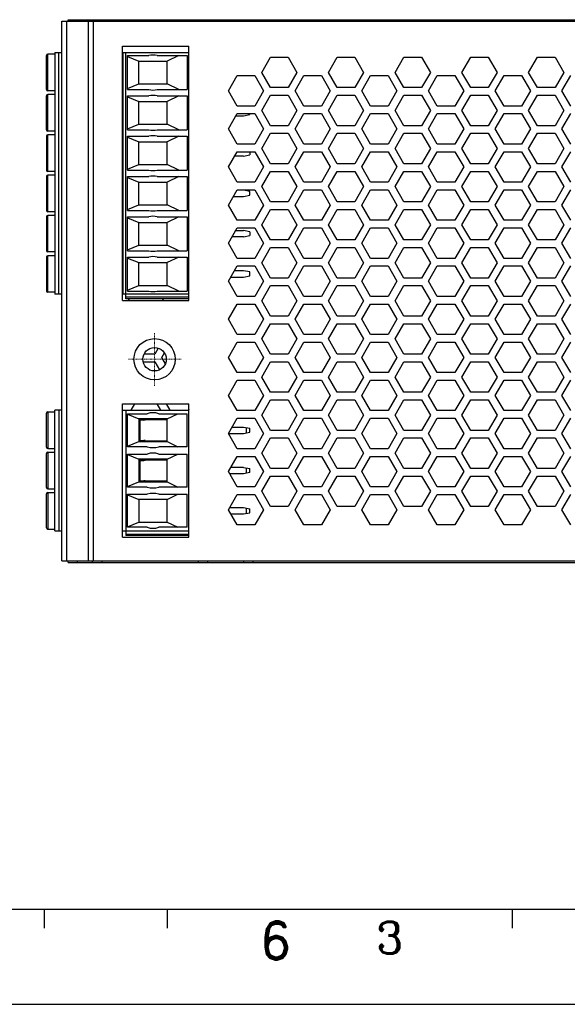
# Model space of a CAD drawing. Header units: inches. Extents: x 2700 to 4592, y -840 to -133.
# Tile 11 of 50: x 3290 to 3376, y -840 to -685. Entities that reach past the tile are written whole.
import ezdxf
from ezdxf.enums import TextEntityAlignment as Align

# ---------------------------------------------------------------- set-up
doc = ezdxf.new("R2010")
doc.units = ezdxf.units.IN
doc.header["$LTSCALE"] = 1.21
doc.header["$MEASUREMENT"] = 0
doc.linetypes.add('CENTER', pattern=[0.6, 0.375, -0.075, 0.075, -0.075])
doc.layers.get('0').update_dxf_attribs({"linetype": 'CONTINUOUS'})
doc.layers.add('CENTER', color=4, linetype='CENTER', lineweight=13)
doc.layers.add('PAPER', color=7, linetype='CONTINUOUS')
doc.styles.add('ARIAL', font='arial.ttf')
doc.styles.add('ROMANC', font='romanc')
doc.styles.add('ROMAND', font='romand')

# ---------------------------------------------------------------- blocks, each defined once
blk = doc.blocks.new('A1')
at = {"layer": 'PAPER', "color": 3}
blk.add_line((15, 15), (826, 15), dxfattribs=at)
at = {"layer": 'PAPER', "color": 2}
for p, q in [((383.63, 15), (383.63, 12)), ((457.36, 15), (457.36, 12))]:
    blk.add_line(p, q, dxfattribs=at)
at = {"layer": 'PAPER', "color": 4}
blk.add_line((0, 0), (841, 0), dxfattribs=at)
at = {"style": 'ARIAL'}
for tag, p, height in [('TITLE', (754.05, 50.95), 8), ('V', (597.3, 37.23), 2.5), ('XXXXXXXXXX', (740.68, 27.01), 6), ('00', (812.75, 22.3), 6), ('2________2', (733.31, 17.17), 3), ("XX/XX'XX", (787.08, 17.17), 3), ('--', (579.59, 17.41), 3), ('mm', (606.88, 17.02), 3), ('ADP-XX', (640.78, 17), 3)]:
    blk.add_attdef(tag, p, '', height=height, dxfattribs=at)
at = {"layer": 'PAPER', "color": 1, "style": 'ROMAND'}
blk.add_text('6', height=6, dxfattribs=at).set_placement((420.07, 10.04), align=Align.MIDDLE)

msp = doc.modelspace()

# ---------------------------------------------------------------- linework, layer by layer
at = {"color": 7, "linetype": 'Continuous'}
for p, q in [((3296.78, -770.17), (3296.78, -685.17)), ((3296.78, -685.17), (3420.58, -685.17)), ((3297.57, -770.17), (3297.57, -685.17)), ((3297.78, -685.17), (3297.78, -684.92)), ((3297.78, -684.92), (3421.38, -684.92)), ((3299.26, -685.17), (3299.26, -684.92)), ((3300.91, -685.17), (3300.91, -770.17)), ((3301.58, -684.92), (3301.58, -685.17)), ((3301.72, -685.17), (3301.72, -770.17)), ((3303.1, -684.92), (3303.1, -685.17)), ((3318.28, -684.92), (3318.28, -685.17)), ((3319.78, -685.17), (3319.78, -684.92)), ((3325.38, -684.92), (3325.38, -685.17)), ((3326.88, -684.92), (3326.88, -685.17)), ((3295.68, -690.07), (3295.68, -728.17)), ((3295.68, -690.07), (3296.78, -690.07)), ((3296.28, -728.17), (3296.28, -690.07)), ((3306.33, -729.17), (3306.33, -689.07)), ((3306.33, -689.07), (3316.78, -689.07)), ((3306.33, -690.07), (3316.78, -690.07)), ((3306.38, -690.07), (3306.38, -728.17)), ((3306.88, -728.9), (3306.88, -690.07)), ((3316.78, -729.17), (3316.78, -689.07)), ((3294.38, -695.92), (3294.38, -690.57)), ((3294.58, -696.12), (3294.58, -690.37)), ((3295.68, -690.37), (3294.58, -690.37)), ((3307.11, -695.92), (3307.11, -690.57)), ((3307.11, -690.57), (3310.5, -690.57)), ((3307.11, -690.72), (3308.88, -691.45)), ((3308.88, -695.05), (3308.88, -691.45)), ((3308.88, -691.45), (3313.38, -691.45)), ((3311.77, -690.57), (3316.51, -690.57)), ((3315.18, -690.57), (3313.38, -691.45)), ((3313.38, -695.05), (3313.38, -691.45)), ((3316.51, -690.57), (3316.51, -695.92)), ((3328.26, -693.22), (3329.64, -690.82)), ((3329.64, -690.82), (3332.41, -690.82)), ((3332.41, -690.82), (3333.8, -693.22)), ((3338.76, -693.22), (3340.15, -690.82)), ((3340.15, -690.82), (3342.92, -690.82)), ((3342.92, -690.82), (3344.3, -693.22)), ((3349.27, -693.22), (3350.65, -690.82)), ((3350.65, -690.82), (3353.42, -690.82)), ((3353.42, -690.82), (3354.81, -693.22)), ((3359.77, -693.22), (3361.16, -690.82)), ((3361.16, -690.82), (3363.93, -690.82)), ((3363.93, -690.82), (3365.31, -693.22)), ((3370.28, -693.22), (3371.66, -690.82)), ((3371.66, -690.82), (3374.43, -690.82)), ((3374.43, -690.82), (3375.82, -693.22)), ((3329.64, -695.62), (3328.26, -693.22)), ((3333.8, -693.22), (3332.41, -695.62)), ((3340.15, -695.62), (3338.76, -693.22)), ((3344.3, -693.22), (3342.92, -695.62)), ((3350.65, -695.62), (3349.27, -693.22)), ((3354.81, -693.22), (3353.42, -695.62)), ((3361.16, -695.62), (3359.77, -693.22)), ((3365.31, -693.22), (3363.93, -695.62)), ((3371.66, -695.62), (3370.28, -693.22)), ((3375.82, -693.22), (3374.43, -695.62)), ((3323, -696.12), (3324.39, -693.72)), ((3324.39, -693.72), (3327.16, -693.72)), ((3327.16, -693.72), (3328.54, -696.12)), ((3333.51, -696.12), (3334.89, -693.72)), ((3334.89, -693.72), (3337.66, -693.72)), ((3337.66, -693.72), (3339.05, -696.12)), ((3344.01, -696.12), (3345.4, -693.72)), ((3345.4, -693.72), (3348.17, -693.72)), ((3348.17, -693.72), (3349.55, -696.12)), ((3354.52, -696.12), (3355.9, -693.72)), ((3355.9, -693.72), (3358.67, -693.72)), ((3358.67, -693.72), (3360.06, -696.12)), ((3365.02, -696.12), (3366.41, -693.72)), ((3366.41, -693.72), (3369.18, -693.72)), ((3369.18, -693.72), (3370.56, -696.12)), ((3375.53, -696.12), (3376.91, -693.72)), ((3295.68, -696.12), (3294.58, -696.12)), ((3307.11, -695.77), (3308.88, -695.05)), ((3307.11, -695.92), (3310.5, -695.92)), ((3308.88, -695.05), (3313.38, -695.05)), ((3311.77, -695.92), (3316.51, -695.92)), ((3315.18, -695.92), (3313.38, -695.05)), ((3324.39, -698.52), (3323, -696.12)), ((3328.54, -696.12), (3327.16, -698.52)), ((3332.41, -695.62), (3329.64, -695.62)), ((3334.89, -698.52), (3333.51, -696.12)), ((3339.05, -696.12), (3337.66, -698.52)), ((3342.92, -695.62), (3340.15, -695.62)), ((3345.4, -698.52), (3344.01, -696.12)), ((3349.55, -696.12), (3348.17, -698.52)), ((3353.42, -695.62), (3350.65, -695.62)), ((3355.9, -698.52), (3354.52, -696.12)), ((3360.06, -696.12), (3358.67, -698.52)), ((3363.93, -695.62), (3361.16, -695.62)), ((3366.41, -698.52), (3365.02, -696.12)), ((3370.56, -696.12), (3369.18, -698.52)), ((3374.43, -695.62), (3371.66, -695.62)), ((3376.91, -698.52), (3375.53, -696.12)), ((3294.38, -702.27), (3294.38, -696.92)), ((3294.58, -702.47), (3294.58, -696.72)), ((3295.68, -696.72), (3294.58, -696.72)), ((3307.11, -702.27), (3307.11, -696.92)), ((3307.11, -696.92), (3310.5, -696.92)), ((3307.11, -697.07), (3308.88, -697.8)), ((3308.88, -701.4), (3308.88, -697.8)), ((3308.88, -697.8), (3313.38, -697.8)), ((3311.77, -696.92), (3316.51, -696.92)), ((3315.18, -696.92), (3313.38, -697.8)), ((3313.38, -701.4), (3313.38, -697.8)), ((3316.51, -696.92), (3316.51, -702.27)), ((3328.26, -699.22), (3329.64, -696.82)), ((3329.64, -696.82), (3332.41, -696.82)), ((3332.41, -696.82), (3333.8, -699.22)), ((3338.76, -699.22), (3340.15, -696.82)), ((3340.15, -696.82), (3342.92, -696.82)), ((3342.92, -696.82), (3344.3, -699.22)), ((3349.27, -699.22), (3350.65, -696.82)), ((3350.65, -696.82), (3353.42, -696.82)), ((3353.42, -696.82), (3354.81, -699.22)), ((3359.77, -699.22), (3361.16, -696.82)), ((3361.16, -696.82), (3363.93, -696.82)), ((3363.93, -696.82), (3365.31, -699.22)), ((3370.28, -699.22), (3371.66, -696.82)), ((3371.66, -696.82), (3374.43, -696.82)), ((3374.43, -696.82), (3375.82, -699.22)), ((3327.16, -698.52), (3324.39, -698.52)), ((3329.64, -701.62), (3328.26, -699.22)), ((3333.8, -699.22), (3332.41, -701.62)), ((3337.66, -698.52), (3334.89, -698.52)), ((3340.15, -701.62), (3338.76, -699.22)), ((3344.3, -699.22), (3342.92, -701.62)), ((3348.17, -698.52), (3345.4, -698.52)), ((3350.65, -701.62), (3349.27, -699.22)), ((3354.81, -699.22), (3353.42, -701.62)), ((3358.67, -698.52), (3355.9, -698.52)), ((3361.16, -701.62), (3359.77, -699.22)), ((3365.31, -699.22), (3363.93, -701.62)), ((3369.18, -698.52), (3366.41, -698.52)), ((3371.66, -701.62), (3370.28, -699.22)), ((3375.82, -699.22), (3374.43, -701.62)), ((3323, -702.12), (3324.39, -699.72)), ((3324.18, -700.08), (3325.4, -700.08)), ((3324.39, -699.72), (3327.16, -699.72)), ((3325.4, -700.08), (3326.39, -699.88)), ((3326.39, -699.88), (3326.39, -699.72)), ((3327.16, -699.72), (3328.54, -702.12)), ((3333.51, -702.12), (3334.89, -699.72)), ((3334.89, -699.72), (3337.66, -699.72)), ((3337.66, -699.72), (3339.05, -702.12)), ((3344.01, -702.12), (3345.4, -699.72)), ((3345.4, -699.72), (3348.17, -699.72)), ((3348.17, -699.72), (3349.55, -702.12)), ((3354.52, -702.12), (3355.9, -699.72)), ((3355.9, -699.72), (3358.67, -699.72)), ((3358.67, -699.72), (3360.06, -702.12)), ((3365.02, -702.12), (3366.41, -699.72)), ((3366.41, -699.72), (3369.18, -699.72)), ((3369.18, -699.72), (3370.56, -702.12)), ((3375.53, -702.12), (3376.91, -699.72)), ((3295.68, -702.47), (3294.58, -702.47)), ((3307.11, -702.12), (3308.88, -701.4)), ((3307.11, -702.27), (3310.5, -702.27)), ((3308.88, -701.4), (3313.38, -701.4)), ((3311.77, -702.27), (3316.51, -702.27)), ((3315.18, -702.27), (3313.38, -701.4)), ((3324.39, -704.52), (3323, -702.12)), ((3328.54, -702.12), (3327.16, -704.52)), ((3332.41, -701.62), (3329.64, -701.62)), ((3334.89, -704.52), (3333.51, -702.12)), ((3339.05, -702.12), (3337.66, -704.52)), ((3342.92, -701.62), (3340.15, -701.62)), ((3345.4, -704.52), (3344.01, -702.12)), ((3349.55, -702.12), (3348.17, -704.52)), ((3353.42, -701.62), (3350.65, -701.62)), ((3355.9, -704.52), (3354.52, -702.12)), ((3360.06, -702.12), (3358.67, -704.52)), ((3363.93, -701.62), (3361.16, -701.62)), ((3366.41, -704.52), (3365.02, -702.12)), ((3370.56, -702.12), (3369.18, -704.52)), ((3374.43, -701.62), (3371.66, -701.62)), ((3376.91, -704.52), (3375.53, -702.12)), ((3294.38, -703.27), (3294.38, -708.62)), ((3294.58, -708.82), (3294.58, -703.07)), ((3295.68, -703.07), (3294.58, -703.07)), ((3307.11, -708.62), (3307.11, -703.27)), ((3307.11, -703.27), (3310.5, -703.27)), ((3307.11, -703.42), (3308.88, -704.15)), ((3308.88, -707.75), (3308.88, -704.15)), ((3308.88, -704.15), (3313.38, -704.15)), ((3311.77, -703.27), (3316.51, -703.27)), ((3315.18, -703.27), (3313.38, -704.15)), ((3313.38, -707.75), (3313.38, -704.15)), ((3316.51, -703.27), (3316.51, -708.62)), ((3328.26, -705.22), (3329.64, -702.82)), ((3329.64, -702.82), (3332.41, -702.82)), ((3332.41, -702.82), (3333.8, -705.22)), ((3338.76, -705.22), (3340.15, -702.82)), ((3340.15, -702.82), (3342.92, -702.82)), ((3342.92, -702.82), (3344.3, -705.22)), ((3349.27, -705.22), (3350.65, -702.82)), ((3350.65, -702.82), (3353.42, -702.82)), ((3353.42, -702.82), (3354.81, -705.22)), ((3359.77, -705.22), (3361.16, -702.82)), ((3361.16, -702.82), (3363.93, -702.82)), ((3363.93, -702.82), (3365.31, -705.22)), ((3370.28, -705.22), (3371.66, -702.82)), ((3371.66, -702.82), (3374.43, -702.82)), ((3374.43, -702.82), (3375.82, -705.22)), ((3323, -708.12), (3324.39, -705.72)), ((3327.16, -704.52), (3324.39, -704.52)), ((3324.39, -705.72), (3327.16, -705.72)), ((3326.39, -705.72), (3326.39, -706.23)), ((3327.16, -705.72), (3328.54, -708.12)), ((3329.64, -707.62), (3328.26, -705.22)), ((3333.8, -705.22), (3332.41, -707.62)), ((3333.51, -708.12), (3334.89, -705.72)), ((3337.66, -704.52), (3334.89, -704.52)), ((3334.89, -705.72), (3337.66, -705.72)), ((3337.66, -705.72), (3339.05, -708.12)), ((3340.15, -707.62), (3338.76, -705.22)), ((3344.3, -705.22), (3342.92, -707.62)), ((3344.01, -708.12), (3345.4, -705.72)), ((3348.17, -704.52), (3345.4, -704.52)), ((3345.4, -705.72), (3348.17, -705.72)), ((3348.17, -705.72), (3349.55, -708.12)), ((3350.65, -707.62), (3349.27, -705.22)), ((3354.81, -705.22), (3353.42, -707.62)), ((3354.52, -708.12), (3355.9, -705.72)), ((3358.67, -704.52), (3355.9, -704.52)), ((3355.9, -705.72), (3358.67, -705.72)), ((3358.67, -705.72), (3360.06, -708.12)), ((3361.16, -707.62), (3359.77, -705.22)), ((3365.31, -705.22), (3363.93, -707.62)), ((3365.02, -708.12), (3366.41, -705.72)), ((3369.18, -704.52), (3366.41, -704.52)), ((3366.41, -705.72), (3369.18, -705.72)), ((3369.18, -705.72), (3370.56, -708.12)), ((3371.66, -707.62), (3370.28, -705.22)), ((3375.82, -705.22), (3374.43, -707.62)), ((3375.53, -708.12), (3376.91, -705.72)), ((3325.4, -706.43), (3323.98, -706.43)), ((3325.4, -706.43), (3326.39, -706.23)), ((3295.68, -708.82), (3294.58, -708.82)), ((3307.11, -708.47), (3308.88, -707.75)), ((3307.11, -708.62), (3310.5, -708.62)), ((3308.88, -707.75), (3313.38, -707.75)), ((3311.77, -708.62), (3316.51, -708.62)), ((3315.18, -708.62), (3313.38, -707.75)), ((3324.39, -710.52), (3323, -708.12)), ((3328.54, -708.12), (3327.16, -710.52)), ((3328.26, -711.22), (3329.64, -708.82)), ((3332.41, -707.62), (3329.64, -707.62)), ((3329.64, -708.82), (3332.41, -708.82)), ((3332.41, -708.82), (3333.8, -711.22)), ((3334.89, -710.52), (3333.51, -708.12)), ((3339.05, -708.12), (3337.66, -710.52)), ((3338.76, -711.22), (3340.15, -708.82)), ((3342.92, -707.62), (3340.15, -707.62)), ((3340.15, -708.82), (3342.92, -708.82)), ((3342.92, -708.82), (3344.3, -711.22)), ((3345.4, -710.52), (3344.01, -708.12)), ((3349.55, -708.12), (3348.17, -710.52)), ((3349.27, -711.22), (3350.65, -708.82)), ((3353.42, -707.62), (3350.65, -707.62)), ((3350.65, -708.82), (3353.42, -708.82)), ((3353.42, -708.82), (3354.81, -711.22)), ((3355.9, -710.52), (3354.52, -708.12)), ((3360.06, -708.12), (3358.67, -710.52)), ((3359.77, -711.22), (3361.16, -708.82)), ((3363.93, -707.62), (3361.16, -707.62)), ((3361.16, -708.82), (3363.93, -708.82)), ((3363.93, -708.82), (3365.31, -711.22)), ((3366.41, -710.52), (3365.02, -708.12)), ((3370.56, -708.12), (3369.18, -710.52)), ((3370.28, -711.22), (3371.66, -708.82)), ((3374.43, -707.62), (3371.66, -707.62)), ((3371.66, -708.82), (3374.43, -708.82)), ((3374.43, -708.82), (3375.82, -711.22)), ((3376.91, -710.52), (3375.53, -708.12)), ((3294.38, -709.62), (3294.38, -714.97)), ((3294.58, -715.17), (3294.58, -709.42)), ((3295.68, -709.42), (3294.58, -709.42)), ((3307.11, -714.97), (3307.11, -709.62)), ((3307.11, -709.62), (3310.5, -709.62)), ((3307.11, -709.77), (3308.88, -710.5)), ((3308.88, -714.1), (3308.88, -710.5)), ((3308.88, -710.5), (3313.38, -710.5)), ((3311.77, -709.62), (3316.51, -709.62)), ((3315.18, -709.62), (3313.38, -710.5)), ((3313.38, -714.1), (3313.38, -710.5)), ((3316.51, -709.62), (3316.51, -714.97)), ((3323, -714.12), (3324.39, -711.72)), ((3325.4, -711.78), (3324.36, -711.78)), ((3327.16, -710.52), (3324.39, -710.52)), ((3324.39, -711.72), (3327.16, -711.72)), ((3326.39, -711.97), (3325.4, -711.78)), ((3326.39, -712.58), (3326.39, -711.97)), ((3327.16, -711.72), (3328.54, -714.12)), ((3329.64, -713.62), (3328.26, -711.22)), ((3333.8, -711.22), (3332.41, -713.62)), ((3333.51, -714.12), (3334.89, -711.72)), ((3337.66, -710.52), (3334.89, -710.52)), ((3334.89, -711.72), (3337.66, -711.72)), ((3337.66, -711.72), (3339.05, -714.12)), ((3340.15, -713.62), (3338.76, -711.22)), ((3344.3, -711.22), (3342.92, -713.62)), ((3344.01, -714.12), (3345.4, -711.72)), ((3348.17, -710.52), (3345.4, -710.52)), ((3345.4, -711.72), (3348.17, -711.72)), ((3348.17, -711.72), (3349.55, -714.12)), ((3350.65, -713.62), (3349.27, -711.22)), ((3354.81, -711.22), (3353.42, -713.62)), ((3354.52, -714.12), (3355.9, -711.72)), ((3358.67, -710.52), (3355.9, -710.52)), ((3355.9, -711.72), (3358.67, -711.72)), ((3358.67, -711.72), (3360.06, -714.12)), ((3361.16, -713.62), (3359.77, -711.22)), ((3365.31, -711.22), (3363.93, -713.62)), ((3365.02, -714.12), (3366.41, -711.72)), ((3369.18, -710.52), (3366.41, -710.52)), ((3366.41, -711.72), (3369.18, -711.72)), ((3369.18, -711.72), (3370.56, -714.12)), ((3371.66, -713.62), (3370.28, -711.22)), ((3375.82, -711.22), (3374.43, -713.62)), ((3375.53, -714.12), (3376.91, -711.72)), ((3323.78, -712.78), (3325.4, -712.78)), ((3325.4, -712.78), (3326.39, -712.58)), ((3307.11, -714.82), (3308.88, -714.1)), ((3307.11, -714.97), (3310.5, -714.97)), ((3308.88, -714.1), (3313.38, -714.1)), ((3311.77, -714.97), (3316.51, -714.97)), ((3315.18, -714.97), (3313.38, -714.1)), ((3324.39, -716.52), (3323, -714.12)), ((3328.54, -714.12), (3327.16, -716.52)), ((3328.26, -717.22), (3329.64, -714.82)), ((3332.41, -713.62), (3329.64, -713.62)), ((3329.64, -714.82), (3332.41, -714.82)), ((3332.41, -714.82), (3333.8, -717.22)), ((3334.89, -716.52), (3333.51, -714.12)), ((3339.05, -714.12), (3337.66, -716.52)), ((3338.76, -717.22), (3340.15, -714.82)), ((3342.92, -713.62), (3340.15, -713.62)), ((3340.15, -714.82), (3342.92, -714.82)), ((3342.92, -714.82), (3344.3, -717.22)), ((3345.4, -716.52), (3344.01, -714.12)), ((3349.55, -714.12), (3348.17, -716.52)), ((3349.27, -717.22), (3350.65, -714.82)), ((3353.42, -713.62), (3350.65, -713.62)), ((3350.65, -714.82), (3353.42, -714.82)), ((3353.42, -714.82), (3354.81, -717.22)), ((3355.9, -716.52), (3354.52, -714.12)), ((3360.06, -714.12), (3358.67, -716.52)), ((3359.77, -717.22), (3361.16, -714.82)), ((3363.93, -713.62), (3361.16, -713.62)), ((3361.16, -714.82), (3363.93, -714.82)), ((3363.93, -714.82), (3365.31, -717.22)), ((3366.41, -716.52), (3365.02, -714.12)), ((3370.56, -714.12), (3369.18, -716.52)), ((3370.28, -717.22), (3371.66, -714.82)), ((3374.43, -713.62), (3371.66, -713.62)), ((3371.66, -714.82), (3374.43, -714.82)), ((3374.43, -714.82), (3375.82, -717.22)), ((3376.91, -716.52), (3375.53, -714.12)), ((3294.38, -715.97), (3294.38, -721.32)), ((3295.68, -715.17), (3294.58, -715.17)), ((3294.58, -721.52), (3294.58, -715.77)), ((3295.68, -715.77), (3294.58, -715.77)), ((3307.11, -721.32), (3307.11, -715.97)), ((3307.11, -715.97), (3310.5, -715.97)), ((3307.11, -716.12), (3308.88, -716.85)), ((3311.77, -715.97), (3316.51, -715.97)), ((3315.18, -715.97), (3313.38, -716.85)), ((3316.51, -715.97), (3316.51, -721.32)), ((3327.16, -716.52), (3324.39, -716.52)), ((3337.66, -716.52), (3334.89, -716.52)), ((3348.17, -716.52), (3345.4, -716.52)), ((3358.67, -716.52), (3355.9, -716.52)), ((3369.18, -716.52), (3366.41, -716.52)), ((3308.88, -720.45), (3308.88, -716.85)), ((3308.88, -716.85), (3313.38, -716.85)), ((3313.38, -720.45), (3313.38, -716.85)), ((3323, -720.12), (3324.39, -717.72)), ((3324.16, -718.13), (3325.4, -718.13)), ((3324.39, -717.72), (3327.16, -717.72)), ((3326.39, -718.32), (3325.4, -718.13)), ((3327.16, -717.72), (3328.54, -720.12)), ((3329.64, -719.62), (3328.26, -717.22)), ((3333.8, -717.22), (3332.41, -719.62)), ((3333.51, -720.12), (3334.89, -717.72)), ((3334.89, -717.72), (3337.66, -717.72)), ((3337.66, -717.72), (3339.05, -720.12)), ((3340.15, -719.62), (3338.76, -717.22)), ((3344.3, -717.22), (3342.92, -719.62)), ((3344.01, -720.12), (3345.4, -717.72)), ((3345.4, -717.72), (3348.17, -717.72)), ((3348.17, -717.72), (3349.55, -720.12)), ((3350.65, -719.62), (3349.27, -717.22)), ((3354.81, -717.22), (3353.42, -719.62)), ((3354.52, -720.12), (3355.9, -717.72)), ((3355.9, -717.72), (3358.67, -717.72)), ((3358.67, -717.72), (3360.06, -720.12)), ((3361.16, -719.62), (3359.77, -717.22)), ((3365.31, -717.22), (3363.93, -719.62)), ((3365.02, -720.12), (3366.41, -717.72)), ((3366.41, -717.72), (3369.18, -717.72)), ((3369.18, -717.72), (3370.56, -720.12)), ((3371.66, -719.62), (3370.28, -717.22)), ((3375.82, -717.22), (3374.43, -719.62)), ((3375.53, -720.12), (3376.91, -717.72)), ((3325.4, -719.13), (3323.58, -719.13)), ((3325.4, -719.13), (3326.39, -718.93)), ((3326.39, -718.32), (3326.39, -718.93)), ((3332.41, -719.62), (3329.64, -719.62)), ((3342.92, -719.62), (3340.15, -719.62)), ((3353.42, -719.62), (3350.65, -719.62)), ((3363.93, -719.62), (3361.16, -719.62)), ((3374.43, -719.62), (3371.66, -719.62)), ((3307.11, -721.17), (3308.88, -720.45)), ((3307.11, -721.32), (3310.5, -721.32)), ((3308.88, -720.45), (3313.38, -720.45)), ((3311.77, -721.32), (3316.51, -721.32)), ((3315.18, -721.32), (3313.38, -720.45)), ((3324.39, -722.52), (3323, -720.12)), ((3328.54, -720.12), (3327.16, -722.52)), ((3328.26, -723.22), (3329.64, -720.82)), ((3329.64, -720.82), (3332.41, -720.82)), ((3332.41, -720.82), (3333.8, -723.22)), ((3334.89, -722.52), (3333.51, -720.12)), ((3339.05, -720.12), (3337.66, -722.52)), ((3338.76, -723.22), (3340.15, -720.82)), ((3340.15, -720.82), (3342.92, -720.82)), ((3342.92, -720.82), (3344.3, -723.22)), ((3345.4, -722.52), (3344.01, -720.12)), ((3349.55, -720.12), (3348.17, -722.52)), ((3349.27, -723.22), (3350.65, -720.82)), ((3350.65, -720.82), (3353.42, -720.82)), ((3353.42, -720.82), (3354.81, -723.22)), ((3355.9, -722.52), (3354.52, -720.12)), ((3360.06, -720.12), (3358.67, -722.52)), ((3359.77, -723.22), (3361.16, -720.82)), ((3361.16, -720.82), (3363.93, -720.82)), ((3363.93, -720.82), (3365.31, -723.22)), ((3366.41, -722.52), (3365.02, -720.12)), ((3370.56, -720.12), (3369.18, -722.52)), ((3370.28, -723.22), (3371.66, -720.82)), ((3371.66, -720.82), (3374.43, -720.82)), ((3374.43, -720.82), (3375.82, -723.22)), ((3376.91, -722.52), (3375.53, -720.12)), ((3294.38, -722.32), (3294.38, -727.67)), ((3295.68, -721.52), (3294.58, -721.52)), ((3294.58, -727.87), (3294.58, -722.12)), ((3295.68, -722.12), (3294.58, -722.12)), ((3307.11, -727.67), (3307.11, -722.32)), ((3307.11, -722.32), (3310.5, -722.32)), ((3307.11, -722.47), (3308.88, -723.2)), ((3311.77, -722.32), (3316.51, -722.32)), ((3315.18, -722.32), (3313.38, -723.2)), ((3316.51, -722.32), (3316.51, -727.67)), ((3327.16, -722.52), (3324.39, -722.52)), ((3337.66, -722.52), (3334.89, -722.52)), ((3348.17, -722.52), (3345.4, -722.52)), ((3358.67, -722.52), (3355.9, -722.52)), ((3369.18, -722.52), (3366.41, -722.52)), ((3308.88, -726.8), (3308.88, -723.2)), ((3308.88, -723.2), (3313.38, -723.2)), ((3313.38, -726.8), (3313.38, -723.2)), ((3323, -726.12), (3324.39, -723.72)), ((3324.39, -723.72), (3327.16, -723.72)), ((3327.16, -723.72), (3328.54, -726.12)), ((3329.64, -725.62), (3328.26, -723.22)), ((3333.8, -723.22), (3332.41, -725.62)), ((3333.51, -726.12), (3334.89, -723.72)), ((3334.89, -723.72), (3337.66, -723.72)), ((3337.66, -723.72), (3339.05, -726.12)), ((3340.15, -725.62), (3338.76, -723.22)), ((3344.3, -723.22), (3342.92, -725.62)), ((3344.01, -726.12), (3345.4, -723.72)), ((3345.4, -723.72), (3348.17, -723.72)), ((3348.17, -723.72), (3349.55, -726.12)), ((3350.65, -725.62), (3349.27, -723.22)), ((3354.81, -723.22), (3353.42, -725.62)), ((3354.52, -726.12), (3355.9, -723.72)), ((3355.9, -723.72), (3358.67, -723.72)), ((3358.67, -723.72), (3360.06, -726.12)), ((3361.16, -725.62), (3359.77, -723.22)), ((3365.31, -723.22), (3363.93, -725.62)), ((3365.02, -726.12), (3366.41, -723.72)), ((3366.41, -723.72), (3369.18, -723.72)), ((3369.18, -723.72), (3370.56, -726.12)), ((3371.66, -725.62), (3370.28, -723.22)), ((3375.82, -723.22), (3374.43, -725.62)), ((3375.53, -726.12), (3376.91, -723.72)), ((3323.38, -725.48), (3325.4, -725.48)), ((3325.4, -724.48), (3323.95, -724.48)), ((3326.39, -724.67), (3325.4, -724.48)), ((3325.4, -725.48), (3326.39, -725.28)), ((3326.39, -725.28), (3326.39, -724.67)), ((3332.41, -725.62), (3329.64, -725.62)), ((3342.92, -725.62), (3340.15, -725.62)), ((3353.42, -725.62), (3350.65, -725.62)), ((3363.93, -725.62), (3361.16, -725.62)), ((3374.43, -725.62), (3371.66, -725.62)), ((3307.11, -727.52), (3308.88, -726.8)), ((3308.88, -726.8), (3313.38, -726.8)), ((3315.18, -727.67), (3313.38, -726.8)), ((3324.39, -728.52), (3323, -726.12)), ((3328.54, -726.12), (3327.16, -728.52)), ((3328.26, -729.22), (3329.64, -726.82)), ((3329.64, -726.82), (3332.41, -726.82)), ((3332.41, -726.82), (3333.8, -729.22)), ((3334.89, -728.52), (3333.51, -726.12)), ((3339.05, -726.12), (3337.66, -728.52)), ((3338.76, -729.22), (3340.15, -726.82)), ((3340.15, -726.82), (3342.92, -726.82)), ((3342.92, -726.82), (3344.3, -729.22)), ((3345.4, -728.52), (3344.01, -726.12)), ((3349.55, -726.12), (3348.17, -728.52)), ((3349.27, -729.22), (3350.65, -726.82)), ((3350.65, -726.82), (3353.42, -726.82)), ((3353.42, -726.82), (3354.81, -729.22)), ((3355.9, -728.52), (3354.52, -726.12)), ((3360.06, -726.12), (3358.67, -728.52)), ((3359.77, -729.22), (3361.16, -726.82)), ((3361.16, -726.82), (3363.93, -726.82)), ((3363.93, -726.82), (3365.31, -729.22)), ((3366.41, -728.52), (3365.02, -726.12)), ((3370.56, -726.12), (3369.18, -728.52)), ((3370.28, -729.22), (3371.66, -726.82)), ((3371.66, -726.82), (3374.43, -726.82)), ((3374.43, -726.82), (3375.82, -729.22)), ((3376.91, -728.52), (3375.53, -726.12)), ((3295.68, -727.87), (3294.58, -727.87)), ((3296.78, -728.17), (3295.68, -728.17)), ((3316.78, -728.17), (3306.33, -728.17)), ((3316.78, -728.66), (3306.88, -728.66)), ((3316.78, -728.9), (3306.88, -728.9)), ((3307.11, -727.67), (3310.5, -727.67)), ((3307.28, -729.17), (3307.43, -728.9)), ((3311.77, -727.67), (3316.51, -727.67)), ((3312.6, -728.9), (3312.76, -729.17)), ((3327.16, -728.52), (3324.39, -728.52)), ((3337.66, -728.52), (3334.89, -728.52)), ((3348.17, -728.52), (3345.4, -728.52)), ((3358.67, -728.52), (3355.9, -728.52)), ((3369.18, -728.52), (3366.41, -728.52)), ((3306.33, -729.17), (3316.78, -729.17)), ((3323, -732.12), (3324.39, -729.72)), ((3324.39, -729.72), (3327.16, -729.72)), ((3327.16, -729.72), (3328.54, -732.12)), ((3329.64, -731.62), (3328.26, -729.22)), ((3333.8, -729.22), (3332.41, -731.62)), ((3333.51, -732.12), (3334.89, -729.72)), ((3334.89, -729.72), (3337.66, -729.72)), ((3337.66, -729.72), (3339.05, -732.12)), ((3340.15, -731.62), (3338.76, -729.22)), ((3344.3, -729.22), (3342.92, -731.62)), ((3344.01, -732.12), (3345.4, -729.72)), ((3345.4, -729.72), (3348.17, -729.72)), ((3348.17, -729.72), (3349.55, -732.12)), ((3350.65, -731.62), (3349.27, -729.22)), ((3354.81, -729.22), (3353.42, -731.62)), ((3354.52, -732.12), (3355.9, -729.72)), ((3355.9, -729.72), (3358.67, -729.72)), ((3358.67, -729.72), (3360.06, -732.12)), ((3361.16, -731.62), (3359.77, -729.22)), ((3365.31, -729.22), (3363.93, -731.62)), ((3365.02, -732.12), (3366.41, -729.72)), ((3366.41, -729.72), (3369.18, -729.72)), ((3369.18, -729.72), (3370.56, -732.12)), ((3371.66, -731.62), (3370.28, -729.22)), ((3375.82, -729.22), (3374.43, -731.62)), ((3375.53, -732.12), (3376.91, -729.72)), ((3324.39, -734.52), (3323, -732.12)), ((3328.54, -732.12), (3327.16, -734.52)), ((3332.41, -731.62), (3329.64, -731.62)), ((3334.89, -734.52), (3333.51, -732.12)), ((3339.05, -732.12), (3337.66, -734.52)), ((3342.92, -731.62), (3340.15, -731.62)), ((3345.4, -734.52), (3344.01, -732.12)), ((3349.55, -732.12), (3348.17, -734.52)), ((3353.42, -731.62), (3350.65, -731.62)), ((3355.9, -734.52), (3354.52, -732.12)), ((3360.06, -732.12), (3358.67, -734.52)), ((3363.93, -731.62), (3361.16, -731.62)), ((3366.41, -734.52), (3365.02, -732.12)), ((3370.56, -732.12), (3369.18, -734.52)), ((3374.43, -731.62), (3371.66, -731.62)), ((3376.91, -734.52), (3375.53, -732.12)), ((3328.26, -735.22), (3329.64, -732.82)), ((3329.64, -732.82), (3332.41, -732.82)), ((3332.41, -732.82), (3333.8, -735.22)), ((3338.76, -735.22), (3340.15, -732.82)), ((3340.15, -732.82), (3342.92, -732.82)), ((3342.92, -732.82), (3344.3, -735.22)), ((3349.27, -735.22), (3350.65, -732.82)), ((3350.65, -732.82), (3353.42, -732.82)), ((3353.42, -732.82), (3354.81, -735.22)), ((3359.77, -735.22), (3361.16, -732.82)), ((3361.16, -732.82), (3363.93, -732.82)), ((3363.93, -732.82), (3365.31, -735.22)), ((3370.28, -735.22), (3371.66, -732.82)), ((3371.66, -732.82), (3374.43, -732.82)), ((3374.43, -732.82), (3375.82, -735.22)), ((3327.16, -734.52), (3324.39, -734.52)), ((3329.64, -737.62), (3328.26, -735.22)), ((3333.8, -735.22), (3332.41, -737.62)), ((3337.66, -734.52), (3334.89, -734.52)), ((3340.15, -737.62), (3338.76, -735.22)), ((3344.3, -735.22), (3342.92, -737.62)), ((3348.17, -734.52), (3345.4, -734.52)), ((3350.65, -737.62), (3349.27, -735.22)), ((3354.81, -735.22), (3353.42, -737.62)), ((3358.67, -734.52), (3355.9, -734.52)), ((3361.16, -737.62), (3359.77, -735.22)), ((3365.31, -735.22), (3363.93, -737.62)), ((3369.18, -734.52), (3366.41, -734.52)), ((3371.66, -737.62), (3370.28, -735.22)), ((3375.82, -735.22), (3374.43, -737.62)), ((3311.96, -736.66), (3311.4, -737.62)), ((3323, -738.12), (3324.39, -735.72)), ((3324.39, -735.72), (3327.16, -735.72)), ((3327.16, -735.72), (3328.54, -738.12)), ((3333.51, -738.12), (3334.89, -735.72)), ((3334.89, -735.72), (3337.66, -735.72)), ((3337.66, -735.72), (3339.05, -738.12)), ((3344.01, -738.12), (3345.4, -735.72)), ((3345.4, -735.72), (3348.17, -735.72)), ((3348.17, -735.72), (3349.55, -738.12)), ((3354.52, -738.12), (3355.9, -735.72)), ((3355.9, -735.72), (3358.67, -735.72)), ((3358.67, -735.72), (3360.06, -738.12)), ((3365.02, -738.12), (3366.41, -735.72)), ((3366.41, -735.72), (3369.18, -735.72)), ((3369.18, -735.72), (3370.56, -738.12)), ((3375.53, -738.12), (3376.91, -735.72)), ((3311.4, -737.62), (3309.72, -737.62)), ((3312.5, -738.12), (3312.92, -737.39)), ((3313.09, -739.14), (3312.5, -738.12)), ((3324.39, -740.52), (3323, -738.12)), ((3328.54, -738.12), (3327.16, -740.52)), ((3332.41, -737.62), (3329.64, -737.62)), ((3334.89, -740.52), (3333.51, -738.12)), ((3339.05, -738.12), (3337.66, -740.52)), ((3342.92, -737.62), (3340.15, -737.62)), ((3345.4, -740.52), (3344.01, -738.12)), ((3349.55, -738.12), (3348.17, -740.52)), ((3353.42, -737.62), (3350.65, -737.62)), ((3355.9, -740.52), (3354.52, -738.12)), ((3360.06, -738.12), (3358.67, -740.52)), ((3363.93, -737.62), (3361.16, -737.62)), ((3366.41, -740.52), (3365.02, -738.12)), ((3370.56, -738.12), (3369.18, -740.52)), ((3374.43, -737.62), (3371.66, -737.62)), ((3376.91, -740.52), (3375.53, -738.12)), ((3309.58, -738.82), (3311.4, -738.82)), ((3311.4, -738.82), (3312.14, -740.11)), ((3328.26, -741.22), (3329.64, -738.82)), ((3329.64, -738.82), (3332.41, -738.82)), ((3332.41, -738.82), (3333.8, -741.22)), ((3338.76, -741.22), (3340.15, -738.82)), ((3340.15, -738.82), (3342.92, -738.82)), ((3342.92, -738.82), (3344.3, -741.22)), ((3349.27, -741.22), (3350.65, -738.82)), ((3350.65, -738.82), (3353.42, -738.82)), ((3353.42, -738.82), (3354.81, -741.22)), ((3359.77, -741.22), (3361.16, -738.82)), ((3361.16, -738.82), (3363.93, -738.82)), ((3363.93, -738.82), (3365.31, -741.22)), ((3370.28, -741.22), (3371.66, -738.82)), ((3371.66, -738.82), (3374.43, -738.82)), ((3374.43, -738.82), (3375.82, -741.22)), ((3327.16, -740.52), (3324.39, -740.52)), ((3329.64, -743.62), (3328.26, -741.22)), ((3333.8, -741.22), (3332.41, -743.62)), ((3337.66, -740.52), (3334.89, -740.52)), ((3340.15, -743.62), (3338.76, -741.22)), ((3344.3, -741.22), (3342.92, -743.62)), ((3348.17, -740.52), (3345.4, -740.52)), ((3350.65, -743.62), (3349.27, -741.22)), ((3354.81, -741.22), (3353.42, -743.62)), ((3358.67, -740.52), (3355.9, -740.52)), ((3361.16, -743.62), (3359.77, -741.22)), ((3365.31, -741.22), (3363.93, -743.62)), ((3369.18, -740.52), (3366.41, -740.52)), ((3371.66, -743.62), (3370.28, -741.22)), ((3375.82, -741.22), (3374.43, -743.62)), ((3323, -744.12), (3324.39, -741.72)), ((3324.39, -741.72), (3327.16, -741.72)), ((3327.16, -741.72), (3328.54, -744.12)), ((3333.51, -744.12), (3334.89, -741.72)), ((3334.89, -741.72), (3337.66, -741.72)), ((3337.66, -741.72), (3339.05, -744.12)), ((3344.01, -744.12), (3345.4, -741.72)), ((3345.4, -741.72), (3348.17, -741.72)), ((3348.17, -741.72), (3349.55, -744.12)), ((3354.52, -744.12), (3355.9, -741.72)), ((3355.9, -741.72), (3358.67, -741.72)), ((3358.67, -741.72), (3360.06, -744.12)), ((3365.02, -744.12), (3366.41, -741.72)), ((3366.41, -741.72), (3369.18, -741.72)), ((3369.18, -741.72), (3370.56, -744.12)), ((3375.53, -744.12), (3376.91, -741.72)), ((3324.39, -746.52), (3323, -744.12)), ((3328.54, -744.12), (3327.16, -746.52)), ((3332.41, -743.62), (3329.64, -743.62)), ((3334.89, -746.52), (3333.51, -744.12)), ((3339.05, -744.12), (3337.66, -746.52)), ((3342.92, -743.62), (3340.15, -743.62)), ((3345.4, -746.52), (3344.01, -744.12)), ((3349.55, -744.12), (3348.17, -746.52)), ((3353.42, -743.62), (3350.65, -743.62)), ((3355.9, -746.52), (3354.52, -744.12)), ((3360.06, -744.12), (3358.67, -746.52)), ((3363.93, -743.62), (3361.16, -743.62)), ((3366.41, -746.52), (3365.02, -744.12)), ((3370.56, -744.12), (3369.18, -746.52)), ((3374.43, -743.62), (3371.66, -743.62)), ((3376.91, -746.52), (3375.53, -744.12)), ((3306.33, -766.47), (3306.33, -745.42)), ((3306.33, -745.42), (3316.78, -745.42)), ((3307.71, -746.42), (3308.29, -745.42)), ((3311.75, -745.42), (3312.33, -746.42)), ((3313.83, -746.42), (3313.25, -745.42)), ((3316.78, -766.47), (3316.78, -745.42)), ((3328.26, -747.22), (3329.64, -744.82)), ((3329.64, -744.82), (3332.41, -744.82)), ((3332.41, -744.82), (3333.8, -747.22)), ((3338.76, -747.22), (3340.15, -744.82)), ((3340.15, -744.82), (3342.92, -744.82)), ((3342.92, -744.82), (3344.3, -747.22)), ((3349.27, -747.22), (3350.65, -744.82)), ((3350.65, -744.82), (3353.42, -744.82)), ((3353.42, -744.82), (3354.81, -747.22)), ((3359.77, -747.22), (3361.16, -744.82)), ((3361.16, -744.82), (3363.93, -744.82)), ((3363.93, -744.82), (3365.31, -747.22)), ((3370.28, -747.22), (3371.66, -744.82)), ((3371.66, -744.82), (3374.43, -744.82)), ((3374.43, -744.82), (3375.82, -747.22)), ((3294.38, -752.27), (3294.38, -746.92)), ((3294.58, -746.72), (3294.58, -752.47)), ((3294.58, -746.72), (3295.68, -746.72)), ((3295.68, -765.47), (3295.68, -746.42)), ((3296.78, -746.42), (3295.68, -746.42)), ((3296.28, -746.42), (3296.28, -765.47)), ((3306.33, -746.42), (3316.78, -746.42)), ((3306.83, -746.42), (3306.83, -765.47)), ((3307.11, -752.2), (3307.11, -747)), ((3307.11, -747), (3310.24, -747)), ((3307.11, -747.07), (3308.88, -747.8)), ((3312.03, -747), (3316.51, -747)), ((3313.38, -747.8), (3315.02, -747)), ((3316.51, -752.2), (3316.51, -747)), ((3316.78, -746.29), (3316.71, -746.42)), ((3323, -750.12), (3324.39, -747.72)), ((3327.16, -746.52), (3324.39, -746.52)), ((3324.39, -747.72), (3327.16, -747.72)), ((3327.16, -747.72), (3328.54, -750.12)), ((3329.64, -749.62), (3328.26, -747.22)), ((3333.8, -747.22), (3332.41, -749.62)), ((3333.51, -750.12), (3334.89, -747.72)), ((3337.66, -746.52), (3334.89, -746.52)), ((3334.89, -747.72), (3337.66, -747.72)), ((3337.66, -747.72), (3339.05, -750.12)), ((3340.15, -749.62), (3338.76, -747.22)), ((3344.3, -747.22), (3342.92, -749.62)), ((3344.01, -750.12), (3345.4, -747.72)), ((3348.17, -746.52), (3345.4, -746.52)), ((3345.4, -747.72), (3348.17, -747.72)), ((3348.17, -747.72), (3349.55, -750.12)), ((3350.65, -749.62), (3349.27, -747.22)), ((3354.81, -747.22), (3353.42, -749.62)), ((3354.52, -750.12), (3355.9, -747.72)), ((3358.67, -746.52), (3355.9, -746.52)), ((3355.9, -747.72), (3358.67, -747.72)), ((3358.67, -747.72), (3360.06, -750.12)), ((3361.16, -749.62), (3359.77, -747.22)), ((3365.31, -747.22), (3363.93, -749.62)), ((3365.02, -750.12), (3366.41, -747.72)), ((3369.18, -746.52), (3366.41, -746.52)), ((3366.41, -747.72), (3369.18, -747.72)), ((3369.18, -747.72), (3370.56, -750.12)), ((3371.66, -749.62), (3370.28, -747.22)), ((3375.82, -747.22), (3374.43, -749.62)), ((3375.53, -750.12), (3376.91, -747.72)), ((3308.88, -747.8), (3308.88, -751.4)), ((3313.38, -747.8), (3308.88, -747.8)), ((3313.38, -747.95), (3308.88, -747.95)), ((3309.7, -748), (3308.88, -748)), ((3309.08, -748), (3309.08, -751.2)), ((3313.38, -751.4), (3313.38, -747.8)), ((3323.6, -749.1), (3325.38, -749.1)), ((3325.38, -749.1), (3326.38, -749.29)), ((3325.88, -750), (3325.88, -749.19)), ((3324.39, -752.52), (3323, -750.12)), ((3323.02, -750.1), (3325.38, -750.1)), ((3325.38, -750.1), (3326.38, -749.9)), ((3326.38, -749.9), (3326.38, -749.29)), ((3328.54, -750.12), (3327.16, -752.52)), ((3328.26, -753.22), (3329.64, -750.82)), ((3332.41, -749.62), (3329.64, -749.62)), ((3329.64, -750.82), (3332.41, -750.82)), ((3332.41, -750.82), (3333.8, -753.22)), ((3334.89, -752.52), (3333.51, -750.12)), ((3339.05, -750.12), (3337.66, -752.52)), ((3338.76, -753.22), (3340.15, -750.82)), ((3342.92, -749.62), (3340.15, -749.62)), ((3340.15, -750.82), (3342.92, -750.82)), ((3342.92, -750.82), (3344.3, -753.22)), ((3345.4, -752.52), (3344.01, -750.12)), ((3349.55, -750.12), (3348.17, -752.52)), ((3349.27, -753.22), (3350.65, -750.82)), ((3353.42, -749.62), (3350.65, -749.62)), ((3350.65, -750.82), (3353.42, -750.82)), ((3353.42, -750.82), (3354.81, -753.22)), ((3355.9, -752.52), (3354.52, -750.12)), ((3360.06, -750.12), (3358.67, -752.52)), ((3359.77, -753.22), (3361.16, -750.82)), ((3363.93, -749.62), (3361.16, -749.62)), ((3361.16, -750.82), (3363.93, -750.82)), ((3363.93, -750.82), (3365.31, -753.22)), ((3366.41, -752.52), (3365.02, -750.12)), ((3370.56, -750.12), (3369.18, -752.52)), ((3370.28, -753.22), (3371.66, -750.82)), ((3374.43, -749.62), (3371.66, -749.62)), ((3371.66, -750.82), (3374.43, -750.82)), ((3374.43, -750.82), (3375.82, -753.22)), ((3376.91, -752.52), (3375.53, -750.12)), ((3307.11, -752.11), (3308.88, -751.4)), ((3310.24, -752.2), (3307.11, -752.2)), ((3308.88, -751.2), (3309.7, -751.2)), ((3308.88, -751.25), (3313.38, -751.25)), ((3308.88, -751.4), (3313.38, -751.4)), ((3316.51, -752.2), (3312.03, -752.2)), ((3313.38, -751.4), (3315.05, -752.2)), ((3294.38, -758.62), (3294.38, -753.27)), ((3294.58, -752.47), (3295.68, -752.47)), ((3294.58, -753.07), (3294.58, -758.82)), ((3294.58, -753.07), (3295.68, -753.07)), ((3307.11, -758.55), (3307.11, -753.35)), ((3307.11, -753.35), (3310.24, -753.35)), ((3307.11, -753.42), (3308.88, -754.15)), ((3312.03, -753.35), (3316.51, -753.35)), ((3313.38, -754.15), (3315.02, -753.35)), ((3316.51, -758.55), (3316.51, -753.35)), ((3323, -756.12), (3324.39, -753.72)), ((3327.16, -752.52), (3324.39, -752.52)), ((3324.39, -753.72), (3327.16, -753.72)), ((3327.16, -753.72), (3328.54, -756.12)), ((3329.64, -755.62), (3328.26, -753.22)), ((3333.8, -753.22), (3332.41, -755.62)), ((3333.51, -756.12), (3334.89, -753.72)), ((3337.66, -752.52), (3334.89, -752.52)), ((3334.89, -753.72), (3337.66, -753.72)), ((3337.66, -753.72), (3339.05, -756.12)), ((3340.15, -755.62), (3338.76, -753.22)), ((3344.3, -753.22), (3342.92, -755.62)), ((3344.01, -756.12), (3345.4, -753.72)), ((3348.17, -752.52), (3345.4, -752.52)), ((3345.4, -753.72), (3348.17, -753.72)), ((3348.17, -753.72), (3349.55, -756.12)), ((3350.65, -755.62), (3349.27, -753.22)), ((3354.81, -753.22), (3353.42, -755.62)), ((3354.52, -756.12), (3355.9, -753.72)), ((3358.67, -752.52), (3355.9, -752.52)), ((3355.9, -753.72), (3358.67, -753.72)), ((3358.67, -753.72), (3360.06, -756.12)), ((3361.16, -755.62), (3359.77, -753.22)), ((3365.31, -753.22), (3363.93, -755.62)), ((3365.02, -756.12), (3366.41, -753.72)), ((3369.18, -752.52), (3366.41, -752.52)), ((3366.41, -753.72), (3369.18, -753.72)), ((3369.18, -753.72), (3370.56, -756.12)), ((3371.66, -755.62), (3370.28, -753.22)), ((3375.82, -753.22), (3374.43, -755.62)), ((3375.53, -756.12), (3376.91, -753.72)), ((3308.88, -754.15), (3308.88, -757.75)), ((3313.38, -754.15), (3308.88, -754.15)), ((3313.38, -754.3), (3308.88, -754.3)), ((3308.88, -754.35), (3309.7, -754.35)), ((3309.08, -754.35), (3309.08, -757.55)), ((3313.38, -757.75), (3313.38, -754.15)), ((3325.38, -755.45), (3323.39, -755.45)), ((3325.38, -755.45), (3326.38, -755.65)), ((3324.39, -758.52), (3323, -756.12)), ((3325.38, -756.45), (3323.19, -756.45)), ((3326.38, -756.25), (3325.38, -756.45)), ((3325.88, -756.35), (3325.88, -755.55)), ((3326.38, -756.25), (3326.38, -755.65)), ((3328.54, -756.12), (3327.16, -758.52)), ((3328.26, -759.22), (3329.64, -756.82)), ((3332.41, -755.62), (3329.64, -755.62)), ((3329.64, -756.82), (3332.41, -756.82)), ((3332.41, -756.82), (3333.8, -759.22)), ((3334.89, -758.52), (3333.51, -756.12)), ((3339.05, -756.12), (3337.66, -758.52)), ((3338.76, -759.22), (3340.15, -756.82)), ((3342.92, -755.62), (3340.15, -755.62)), ((3340.15, -756.82), (3342.92, -756.82)), ((3342.92, -756.82), (3344.3, -759.22)), ((3345.4, -758.52), (3344.01, -756.12)), ((3349.55, -756.12), (3348.17, -758.52)), ((3349.27, -759.22), (3350.65, -756.82)), ((3353.42, -755.62), (3350.65, -755.62)), ((3350.65, -756.82), (3353.42, -756.82)), ((3353.42, -756.82), (3354.81, -759.22)), ((3355.9, -758.52), (3354.52, -756.12)), ((3360.06, -756.12), (3358.67, -758.52)), ((3359.77, -759.22), (3361.16, -756.82)), ((3363.93, -755.62), (3361.16, -755.62)), ((3361.16, -756.82), (3363.93, -756.82)), ((3363.93, -756.82), (3365.31, -759.22)), ((3366.41, -758.52), (3365.02, -756.12)), ((3370.56, -756.12), (3369.18, -758.52)), ((3370.28, -759.22), (3371.66, -756.82)), ((3374.43, -755.62), (3371.66, -755.62)), ((3371.66, -756.82), (3374.43, -756.82)), ((3374.43, -756.82), (3375.82, -759.22)), ((3376.91, -758.52), (3375.53, -756.12)), ((3307.11, -758.46), (3308.88, -757.75)), ((3310.24, -758.55), (3307.11, -758.55)), ((3308.88, -757.55), (3309.7, -757.55)), ((3308.88, -757.6), (3313.38, -757.6)), ((3308.88, -757.75), (3313.38, -757.75)), ((3316.51, -758.55), (3312.03, -758.55)), ((3313.38, -757.75), (3315.05, -758.55)), ((3327.16, -758.52), (3324.39, -758.52)), ((3337.66, -758.52), (3334.89, -758.52)), ((3348.17, -758.52), (3345.4, -758.52)), ((3358.67, -758.52), (3355.9, -758.52)), ((3369.18, -758.52), (3366.41, -758.52)), ((3294.38, -764.97), (3294.38, -759.62)), ((3294.58, -758.82), (3295.68, -758.82)), ((3294.58, -759.42), (3294.58, -765.17)), ((3294.58, -759.42), (3295.68, -759.42)), ((3307.11, -764.9), (3307.11, -759.7)), ((3307.11, -759.7), (3310.24, -759.7)), ((3307.11, -759.77), (3308.88, -760.5)), ((3312.03, -759.7), (3316.51, -759.7)), ((3313.38, -760.5), (3315.02, -759.7)), ((3316.51, -764.9), (3316.51, -759.7)), ((3323, -762.12), (3324.39, -759.72)), ((3324.39, -759.72), (3327.16, -759.72)), ((3327.16, -759.72), (3328.54, -762.12)), ((3329.64, -761.62), (3328.26, -759.22)), ((3333.8, -759.22), (3332.41, -761.62)), ((3333.51, -762.12), (3334.89, -759.72)), ((3334.89, -759.72), (3337.66, -759.72)), ((3337.66, -759.72), (3339.05, -762.12)), ((3340.15, -761.62), (3338.76, -759.22)), ((3344.3, -759.22), (3342.92, -761.62)), ((3344.01, -762.12), (3345.4, -759.72)), ((3345.4, -759.72), (3348.17, -759.72)), ((3348.17, -759.72), (3349.55, -762.12)), ((3350.65, -761.62), (3349.27, -759.22)), ((3354.81, -759.22), (3353.42, -761.62)), ((3354.52, -762.12), (3355.9, -759.72)), ((3355.9, -759.72), (3358.67, -759.72)), ((3358.67, -759.72), (3360.06, -762.12)), ((3361.16, -761.62), (3359.77, -759.22)), ((3365.31, -759.22), (3363.93, -761.62)), ((3365.02, -762.12), (3366.41, -759.72)), ((3366.41, -759.72), (3369.18, -759.72)), ((3369.18, -759.72), (3370.56, -762.12)), ((3371.66, -761.62), (3370.28, -759.22)), ((3375.82, -759.22), (3374.43, -761.62)), ((3375.53, -762.12), (3376.91, -759.72)), ((3308.88, -760.5), (3308.88, -764.1)), ((3313.38, -760.5), (3308.88, -760.5)), ((3313.38, -764.1), (3313.38, -760.5)), ((3332.41, -761.62), (3329.64, -761.62)), ((3342.92, -761.62), (3340.15, -761.62)), ((3353.42, -761.62), (3350.65, -761.62)), ((3363.93, -761.62), (3361.16, -761.62)), ((3374.43, -761.62), (3371.66, -761.62)), ((3324.39, -764.52), (3323, -762.12)), ((3323.19, -761.8), (3325.38, -761.8)), ((3323.39, -762.8), (3325.38, -762.8)), ((3325.38, -761.8), (3326.38, -761.99)), ((3325.38, -762.8), (3326.38, -762.6)), ((3325.88, -762.7), (3325.88, -761.89)), ((3326.38, -762.6), (3326.38, -761.99)), ((3328.54, -762.12), (3327.16, -764.52)), ((3334.89, -764.52), (3333.51, -762.12)), ((3339.05, -762.12), (3337.66, -764.52)), ((3345.4, -764.52), (3344.01, -762.12)), ((3349.55, -762.12), (3348.17, -764.52)), ((3355.9, -764.52), (3354.52, -762.12)), ((3360.06, -762.12), (3358.67, -764.52)), ((3366.41, -764.52), (3365.02, -762.12)), ((3370.56, -762.12), (3369.18, -764.52)), ((3376.91, -764.52), (3375.53, -762.12)), ((3307.11, -764.81), (3308.88, -764.1)), ((3308.88, -764.1), (3313.38, -764.1)), ((3313.38, -764.1), (3315.05, -764.9)), ((3327.16, -764.52), (3324.39, -764.52)), ((3337.66, -764.52), (3334.89, -764.52)), ((3348.17, -764.52), (3345.4, -764.52)), ((3358.67, -764.52), (3355.9, -764.52)), ((3369.18, -764.52), (3366.41, -764.52)), ((3294.58, -765.17), (3295.68, -765.17)), ((3295.68, -765.47), (3296.78, -765.47)), ((3306.33, -765.47), (3316.78, -765.47)), ((3306.88, -765.47), (3306.88, -766.2)), ((3306.88, -765.96), (3316.78, -765.96)), ((3316.78, -766.2), (3306.88, -766.2)), ((3310.24, -764.9), (3307.11, -764.9)), ((3316.51, -764.9), (3312.03, -764.9)), ((3306.33, -766.47), (3316.78, -766.47)), ((3296.78, -770.17), (3420.58, -770.17)), ((3297.78, -770.42), (3297.78, -770.17)), ((3297.78, -770.42), (3421.38, -770.42)), ((3299.26, -770.42), (3299.26, -770.17)), ((3301.58, -770.17), (3301.58, -770.42)), ((3303.1, -770.17), (3303.1, -770.42)), ((3318.28, -770.42), (3318.28, -770.17)), ((3319.78, -770.42), (3319.78, -770.17)), ((3325.38, -770.17), (3325.38, -770.42)), ((3326.88, -770.42), (3326.88, -770.17))]:
    msp.add_line(p, q, dxfattribs=at)
for radius in [3.25, 1.85]:
    msp.add_circle((3311.38, -738.42), radius, dxfattribs=at)
for centre, radius, start, end in [((3294.58, -690.57), 0.2, 90, 180), ((3311.13, -693.25), 2.75, 76.588, 103.412), ((3294.58, -695.92), 0.2, 180, 270), ((3311.13, -693.25), 2.75, 256.588, 283.412), ((3294.58, -696.92), 0.2, 90, 180), ((3311.13, -699.6), 2.75, 76.588, 103.412), ((3294.58, -702.27), 0.2, 180, 270), ((3311.13, -699.6), 2.75, 256.588, 283.412), ((3294.58, -703.27), 0.2, 90, 180), ((3311.13, -705.95), 2.75, 76.588, 103.412), ((3294.58, -708.62), 0.2, 180, 270), ((3311.13, -705.95), 2.75, 256.588, 283.412), ((3294.58, -709.62), 0.2, 90, 180), ((3311.13, -712.3), 2.75, 76.588, 103.412), ((3294.58, -714.97), 0.2, 180, 270), ((3311.13, -712.3), 2.75, 256.588, 283.412), ((3294.58, -715.97), 0.2, 90, 180), ((3311.13, -718.65), 2.75, 76.588, 103.412), ((3294.58, -721.32), 0.2, 180, 270), ((3311.13, -718.65), 2.75, 256.588, 283.412), ((3294.58, -722.32), 0.2, 90, 180), ((3311.13, -725), 2.75, 76.588, 103.412), ((3294.58, -727.67), 0.2, 180, 270), ((3311.13, -725), 2.75, 256.588, 283.412), ((3294.58, -746.92), 0.2, 90, 180), ((3311.13, -749.6), 2.75, 70.9887, 109.0113), ((3309.7, -747.6), 0.4, 270, 297.5345), ((3294.58, -752.27), 0.2, 180, 270), ((3309.7, -751.6), 0.4, 62.4583, 90), ((3311.13, -749.6), 2.75, 251.0025, 288.9975), ((3294.58, -753.27), 0.2, 90, 180), ((3311.13, -755.95), 2.75, 70.9887, 109.0113), ((3309.7, -753.95), 0.4, 270, 297.5345), ((3309.7, -757.95), 0.4, 62.4583, 90), ((3311.13, -755.95), 2.75, 251.0025, 288.9975), ((3294.58, -758.62), 0.2, 180, 270), ((3294.58, -759.62), 0.2, 90, 180), ((3311.13, -762.3), 2.75, 70.9887, 109.0113), ((3294.58, -764.97), 0.2, 180, 270), ((3311.13, -762.3), 2.75, 251.0025, 288.9975)]:
    msp.add_arc(centre, radius, start, end, dxfattribs=at)
at = {"layer": 'CENTER', "ltscale": 0.2}
for p, q in [((3311.38, -742.61), (3311.38, -734.23)), ((3315.57, -738.42), (3307.2, -738.42))]:
    msp.add_line(p, q, dxfattribs=at)
at = {"layer": 'PAPER', "color": 2}
msp.add_line((3313.35, -825.05), (3313.35, -828.05), dxfattribs=at)
at = {"layer": 'PAPER', "color": 4}
msp.add_line((3157.35, -840.05), (3751.35, -840.05), dxfattribs=at)
msp.add_line((3157.35, -840.05), (3751.35, -840.05), dxfattribs=at)

# ---------------------------------------------------------------- block references
msp.add_blockref('A1', (2910.35, -840.05))

# ---------------------------------------------------------------- texts
at = {"layer": 'PAPER', "color": 1, "style": 'ROMANC'}
msp.add_text('3', height=5, dxfattribs=at).set_placement((3348.41, -829.56), align=Align.MIDDLE)

doc.saveas('drawing.dxf')
